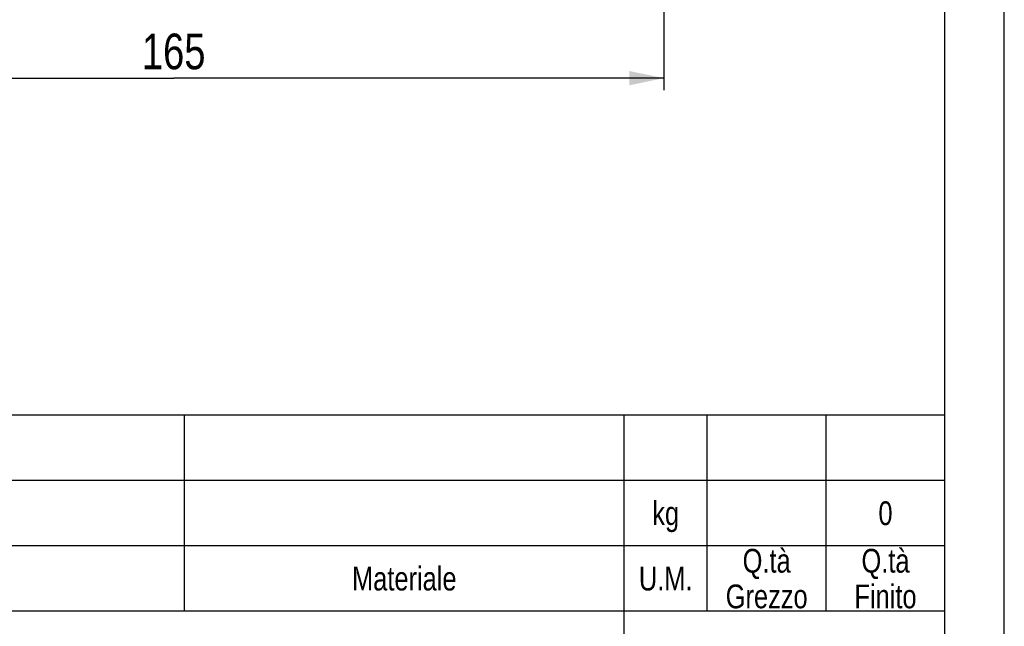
# Model space of a CAD drawing. Header units: millimetres. Extents: x 0 to 841, y 0 to 594.
# Tile 7 of 8: x 674 to 840, y 103 to 206. Entities that reach past the tile are written whole.
import ezdxf

# ---------------------------------------------------------------- set-up
doc = ezdxf.new("R2010")
doc.units = ezdxf.units.MM
doc.header["$LTSCALE"] = 46.2
doc.layers.get('0').update_dxf_attribs({"linetype": 'CONTINUOUS'})
doc.layers.add('DETTAGLI', color=7, linetype='CONTINUOUS')
doc.layers.add('QUOTE', color=7, linetype='CONTINUOUS')
doc.styles.get("Standard").update_dxf_attribs({"font": 'txt', "width": 0.8})
doc.dimstyles.new('DIMSTYLE_5', dxfattribs={"dimtxt": 6, "dimasz": 5.8, "dimexe": 1, "dimexo": 2, "dimgap": 0.75, "dimtad": 1, "dimdec": 3, "dimtxsty": 'Standard', "dimblk": '_FILLED', "dimblk1": '_FILLED', "dimblk2": '_FILLED', "dimcen": 0.09, "dimadec": 3, "dimazin": 2, "dimtp": 0.5, "dimtm": 0.5, "dimtfac": 1, "dimtdec": 3, "dimtofl": 0, "dimtmove": 0, "dimatfit": 3, "dimldrblk": '_FILLED', "dimfxl": 1, "dimtolj": 1, "dimarcsym": 0})

# ---------------------------------------------------------------- blocks, each defined once
blk = doc.blocks.new('_FILLED')
at = {"color": 0, "linetype": 'ByBlock'}
blk.add_solid([(0, 0), (-1, 0.207), (-1, -0.207)], dxfattribs=at)
blk = doc.blocks.new('*D18')
at = {"layer": 'QUOTE', "color": 2, "linetype": 'Continuous'}
for p, q in [((617.68, 366.67), (617.68, 193.75)), ((782.68, 366.67), (782.68, 193.75)), ((617.68, 195.75), (700.18, 195.75)), ((782.68, 195.75), (700.18, 195.75))]:
    blk.add_line(p, q, dxfattribs=at)
at = {"layer": 'QUOTE', "color": 2, "linetype": 'Continuous', "xscale": 5.8, "yscale": 5.8, "zscale": 5.8, "rotation": 180}
blk.add_blockref('_FILLED', (617.68, 195.75), dxfattribs=at)
at = {"layer": 'QUOTE', "color": 2, "linetype": 'Continuous', "xscale": 5.8, "yscale": 5.8, "zscale": 5.8}
blk.add_blockref('_FILLED', (782.68, 195.75), dxfattribs=at)
at = {"layer": 'QUOTE', "color": 2, "linetype": 'Continuous', "insert": (700.18, 203.25), "char_height": 6, "width": 16.2, "attachment_point": 2, "line_spacing_factor": 0.9}
blk.add_mtext('165', dxfattribs=at)
blk = doc.blocks.new('*T23')
at = {"color": 2, "linetype": 'Continuous'}
for p, q in [((248, 96), (0, 96)), ((0, 0), (0, 96)), ((194, 50), (194, 96)), ((248, 0), (248, 96)), ((248, 50), (0, 50)), ((68, 16.66), (68, 50)), ((136, 0), (136, 50)), ((136, 33.34), (0, 33.34)), ((248, 25), (136, 25)), ((160, 0), (160, 25)), ((224, 0), (224, 25)), ((136, 16.66), (0, 16.66)), ((48, 0), (48, 16.66)), ((92, 0), (92, 16.66)), ((248, 0), (0, 0))]:
    blk.add_line(p, q, dxfattribs=at)
at = {"layer": 'DETTAGLI', "color": 2, "linetype": 'Continuous', "line_spacing_factor": 0.9}
for s, insert, char_height, width, attachment_point in [(' DESCRIZIONE', (0.125, 92), 5, 83, 1), ('MATRIX 5-3T/0.65 IE3', (97, 70.5), 8, 213.6, 2), (' DIS.', (0.125, 43.67), 4, 22.53333, 1), ('APPR.', (78, 43.67), 4, 26, 2), ('CAT.', (148, 22), 5, 25.83333, 2), ('N° DISEGNO', (192, 22), 5, 73.33333, 2), ('REV.', (236, 22), 5, 25.16667, 2), ('1:2', (80, 12.33), 8, 20.53333, 2), ('DATA', (10, 10.33), 4, 25.33333, 2), ('SCALA', (58, 10.33), 4, 30.93333, 2)]:
    blk.add_mtext(s, dxfattribs=dict(at, insert=insert, char_height=char_height, width=width, attachment_point=attachment_point))
blk = doc.blocks.new('*T25')
at = {"color": 2, "linetype": 'Continuous'}
for p, q in [((366, 33), (0, 33)), ((0, 0), (0, 33)), ((17, 0), (17, 33)), ((34, 0), (34, 33)), ((68, 0), (68, 33)), ((118, 0), (118, 33)), ((238, 0), (238, 33)), ((312, 0), (312, 33)), ((326, 0), (326, 33)), ((346, 0), (346, 33)), ((366, 0), (366, 33)), ((366, 22), (0, 22)), ((366, 11), (0, 11)), ((366, 0), (0, 0))]:
    blk.add_line(p, q, dxfattribs=at)
at = {"layer": 'DETTAGLI', "color": 2, "linetype": 'Continuous', "char_height": 4, "attachment_point": 2, "line_spacing_factor": 0.9}
for s, insert, width in [('kg', (319, 18.5), 10.1333), ('0', (356, 18.5), 5.8667), ('Q.tà\\PGrezzo', (336, 10.5), 31.2), ('Q.tà\\PFinito', (356, 10.5), 23.7333), ('Pos.', (8.5, 7.5), 18.2667), ('Q.tà', (25.5, 7.5), 18.8), ('N° Disegno', (51, 7.5), 53.4667), ('Codice Articolo', (93, 7.5), 69.4667), ('Denominazione', (178, 7.5), 62.2667), ('Materiale', (275, 7.5), 40), ('U.M.', (319, 7.5), 16.8)]:
    blk.add_mtext(s, dxfattribs=dict(at, insert=insert, width=width))

msp = doc.modelspace()

# ---------------------------------------------------------------- linework, layer by layer
at = {"color": 7, "linetype": 'Continuous'}
for p, q in [((840, 0), (840, 594)), ((830, 10), (830, 584))]:
    msp.add_line(p, q, dxfattribs=at)

# ---------------------------------------------------------------- block references
for name, p in [('*T25', (464, 106)), ('*T23', (582, 10))]:
    msp.add_blockref(name, p)

# ---------------------------------------------------------------- dimensions: what is measured, and where the dimension line sits
at = {"layer": 'QUOTE', "color": 2, "linetype": 'Continuous'}
dim = msp.add_linear_dim(base=(617.67557, 195.74608), p1=(782.67557, 368.67119), p2=(617.67557, 368.67119), angle=180, dimstyle='DIMSTYLE_5', dxfattribs=at)
dim.commit()
dim.dimension.update_dxf_attribs({"geometry": '*D18', "text_midpoint": (699.77558, 195.74608), "dimtype": 160})

doc.saveas('drawing.dxf')
